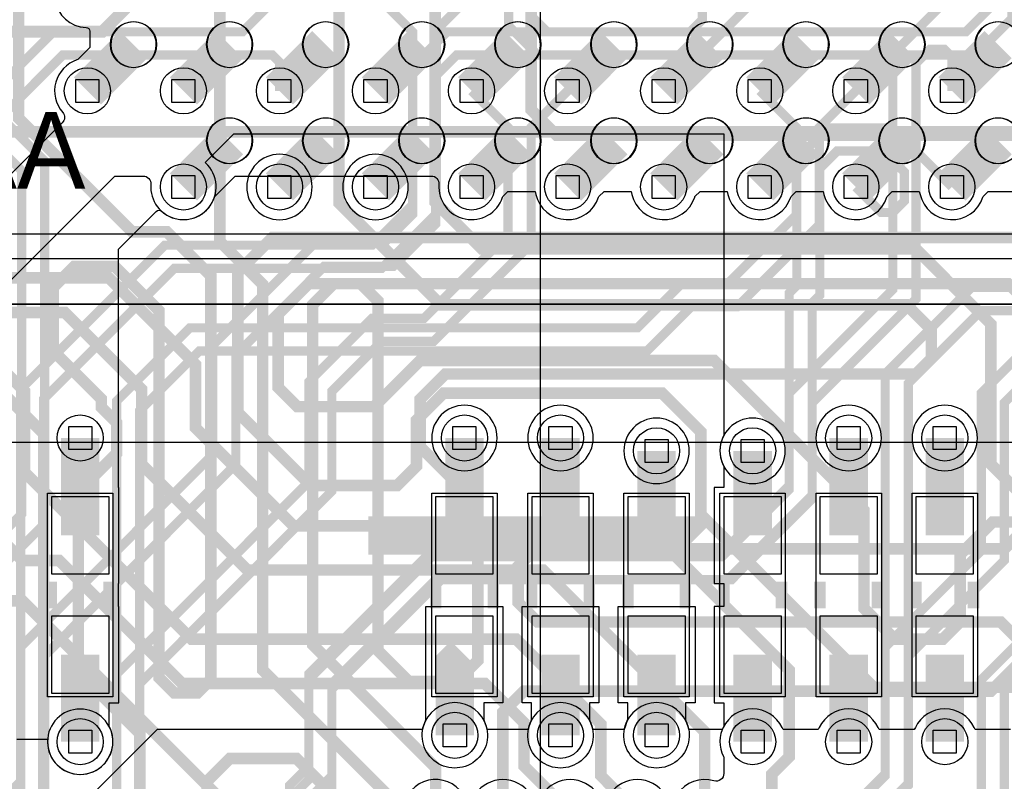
# Model space of a CAD drawing. Extents: x -9303 to 12731, y -3355 to 4522.
# Tile 30 of 51: x 2268 to 2781, y 1678 to 2074. Entities that reach past the tile are written whole.
import ezdxf

# ---------------------------------------------------------------- set-up
doc = ezdxf.new("R2010")
doc.units = 0
for name, color, linetype in [('BG_DIMENSION', 2, 'CONTINUOUS'), ('BG_DXFIN', 231, 'CONTINUOUS'), ('CR_ALL', 2, 'CONTINUOUS'), ('ET_BOTTOM', 1, 'CONTINUOUS'), ('ET_LY3', 103, 'CONTINUOUS'), ('ET_LY5', 7, 'CONTINUOUS'), ('ET_LY6', 7, 'CONTINUOUS'), ('ET_LY8', 213, 'CONTINUOUS'), ('ET_TOP', 5, 'CONTINUOUS'), ('MA_NCLEGEND-1-10', 231, 'CONTINUOUS'), ('PG_ASSEMBLY_BOTTOM', 12, 'CONTINUOUS'), ('PG_PLACE_BOUND_BOTTOM', 254, 'CONTINUOUS'), ('PG_PLACE_BOUND_TOP', 200, 'CONTINUOUS'), ('PG_SILKSCREEN_BOTTOM', 212, 'CONTINUOUS'), ('PG_SILKSCREEN_TOP', 110, 'CONTINUOUS'), ('PIN_BOTTOM', 7, 'CONTINUOUS'), ('PIN_PASTEMASK_BOTTOM', 1, 'CONTINUOUS'), ('PIN_PASTEMASK_TOP', 5, 'CONTINUOUS'), ('PIN_SOLDERMASK_BOTTOM', 1, 'CONTINUOUS'), ('PIN_SOLDERMASK_TOP', 5, 'CONTINUOUS'), ('PIN_TOP', 5, 'CONTINUOUS'), ('PKO_BOTTOM', 12, 'CONTINUOUS'), ('VC_BOTTOM', 254, 'CONTINUOUS'), ('VC_FILMMASKBOTTOM', 1, 'CONTINUOUS'), ('VC_LY2GND', 1, 'CONTINUOUS'), ('VC_LY3', 254, 'CONTINUOUS'), ('VC_LY4GND', 254, 'CONTINUOUS'), ('VC_LY5', 7, 'CONTINUOUS'), ('VC_LY6', 7, 'CONTINUOUS'), ('VC_LY7PWR', 254, 'CONTINUOUS'), ('VC_LY8', 254, 'CONTINUOUS'), ('VC_LY9GND', 254, 'CONTINUOUS'), ('VC_SOLDERMASK_BOTTOM', 1, 'CONTINUOUS'), ('VC_SOLDERMASK_TOP', 5, 'CONTINUOUS'), ('VC_TOP', 5, 'CONTINUOUS')]:
    doc.layers.add(name, color=color, linetype=linetype)

# ---------------------------------------------------------------- blocks, each defined once
blk = doc.blocks.new('FIGURE_SQUARE')
blk.add_lwpolyline([(-0.5, -0.5), (-0.5, 0.5), (0.5, 0.5), (0.5, -0.5)], close=True)

msp = doc.modelspace()

# ---------------------------------------------------------------- linework, layer by layer
at = {"layer": 'BG_DIMENSION'}
msp.add_lwpolyline([(2250, 3175), (2250, 1950), (3650, 1950), (3650, 3175)], close=True, dxfattribs=at)
msp.add_lwpolyline([(2539.37, 2262.99), (2539.37, -338.82)], dxfattribs=at)
at = {"layer": 'BG_DXFIN'}
for points in [[(2339.57, 2061.35, 1.000209), (2315.94, 2061.35, 0.999791), (2339.57, 2061.35)], [(2389.57, 2061.35, 1.000209), (2365.94, 2061.35, 0.999791), (2389.57, 2061.35)], [(2439.57, 2061.35, 1.000209), (2415.94, 2061.35, 0.999791), (2439.57, 2061.35)], [(2489.57, 2061.35, 1.000209), (2465.94, 2061.35, 0.999791), (2489.57, 2061.35)], [(2539.57, 2061.35, 1.000209), (2515.94, 2061.35, 0.999791), (2539.57, 2061.35)], [(2589.57, 2061.35, 1.000209), (2565.94, 2061.35, 0.999791), (2589.57, 2061.35)], [(2639.57, 2061.35, 1.000209), (2615.94, 2061.35, 0.999791), (2639.57, 2061.35)], [(2689.57, 2061.35, 1.000209), (2665.94, 2061.35, 0.999791), (2689.57, 2061.35)], [(2739.57, 2061.35, 1.000209), (2715.94, 2061.35, 0.999791), (2739.57, 2061.35)], [(2789.57, 2061.35, 1.000209), (2765.94, 2061.35, 0.999791), (2789.57, 2061.35)], [(2389.57, 2011.35, 1.000209), (2365.94, 2011.35, 0.999791), (2389.57, 2011.35)], [(2439.57, 2011.35, 1.000209), (2415.94, 2011.35, 0.999791), (2439.57, 2011.35)], [(2489.57, 2011.35, 1.000209), (2465.94, 2011.35, 0.999791), (2489.57, 2011.35)], [(2539.57, 2011.35, 1.000209), (2515.94, 2011.35, 0.999791), (2539.57, 2011.35)], [(2589.57, 2011.35, 1.000209), (2565.94, 2011.35, 0.999791), (2589.57, 2011.35)], [(2639.57, 2011.35, 1.000209), (2615.94, 2011.35, 0.999791), (2639.57, 2011.35)], [(2689.57, 2011.35, 1.000209), (2665.94, 2011.35, 0.999791), (2689.57, 2011.35)], [(2739.57, 2011.35, 1.000209), (2715.94, 2011.35, 0.999791), (2739.57, 2011.35)], [(2789.57, 2011.35, 1.000209), (2765.94, 2011.35, 0.999791), (2789.57, 2011.35)]]:
    msp.add_lwpolyline(points, format="xyb", dxfattribs=at)
at = {"layer": 'CR_ALL'}
msp.add_lwpolyline([(2262, 3164), (2262, 1963), (3641, 1963), (3641, 3164), (3128, 3164), (3068, 3224), (2363, 3224), (2303, 3164)], close=True, dxfattribs=at)
at = {"layer": 'ET_BOTTOM'}
for points, const_width in [([(2000, 2225), (2156.83, 2068.17), (2311.63, 2068.17), (2322.84, 2079.38), (2322.84, 2083.48), (2345.79, 2106.43), (2784.58, 2106.43), (2803.71, 2087.3)], 6.25), ([(2300, 1806), (2300, 1856.69)], 20), ([(2500, 1806), (2500, 1856.69)], 20), ([(2550, 1806), (2550, 1856.69)], 20), ([(2700, 1806), (2700, 1856.69)], 20), ([(2750, 1806), (2750, 1856.69)], 20), ([(2600, 1806), (2600, 1850)], 20), ([(2650, 1806), (2650, 1850)], 20), ([(2500, 1806), (2450, 1806)], 20), ([(2500, 1806), (2550, 1806)], 20), ([(2550, 1806), (2600, 1806)], 20), ([(2620, 1804), (2618, 1806), (2600, 1806)], 20), ([(2300, 1744), (2300, 1698.68)], 20), ([(2500, 1744), (2495, 1739), (2495, 1702)], 20), ([(2550, 1744), (2550, 1702)], 20), ([(2600, 1744), (2600, 1702)], 20), ([(2650, 1744), (2650, 1698.68)], 20), ([(2700, 1744), (2700, 1698.68)], 20), ([(2750, 1744), (2750, 1698.68)], 20)]:
    msp.add_lwpolyline(points, dxfattribs=dict(at, const_width=const_width))
for points in [[(2267.08, 1700), (2282.92, 1700), (2282.99, 1698.07, 1.25718), (2315.02, 1706.69), (2315.02, 1718.98), (2320.02, 1718.98), (2320.02, 1769.02), (2320, 1769.02), (2320, 1780.98), (2320.02, 1780.98), (2320.02, 1831.02), (2320, 1831.02), (2320, 1955), (2339.57, 1974.57, -0.400135), (2342.33, 1974.65, 0.948545), (2366.36, 1998.68), (2365.09, 2000.09), (2380, 2015), (2635, 2015), (2635, 1858.04, 0.243514), (2634.77, 1842.39), (2634.98, 1841.97), (2634.98, 1831.02), (2629.98, 1831.02), (2629.98, 1780.98), (2635, 1780.98), (2635, 1769.02), (2629.98, 1769.02), (2629.98, 1718.98), (2634.98, 1718.98), (2634.98, 1706.69, 0.243359), (2634.79, 1691.05), (2635, 1690.62), (2635, 1682.15, -0.502065), (2629.86, 1678.31, 0.329505), (2610.83, 1671.43, -0.536019)], [(2499.17, 1671.43, 1.277614), (2476.86, 1647.06)], [(2534.17, 1671.43, 0.535708), (2505.83, 1671.43, -0.536019)], [(2569.17, 1671.43, 0.535708), (2540.83, 1671.43, -0.536019)], [(2604.17, 1671.43, 0.535708), (2575.83, 1671.43, -0.536019)]]:
    msp.add_lwpolyline(points, format="xyb", dxfattribs=at)
for points in [[(2420.73, 1987.3, 1), (2386.69, 1987.3, 1)], [(2470.73, 1987.3, 1), (2436.69, 1987.3, 1)], [(2510.02, 1718.98), (2510.02, 1710.03), (2510.23, 1709.61, -1.641541), (2479.98, 1710.01), (2479.98, 1769.02), (2520.02, 1769.02), (2520.02, 1718.98)], [(2565.02, 1718.98), (2565.02, 1710.03), (2565.23, 1709.61, -1.617559), (2534.77, 1709.61), (2534.98, 1710.03), (2534.98, 1718.98), (2529.98, 1718.98), (2529.98, 1769.02), (2570.02, 1769.02), (2570.02, 1718.98)], [(2615.02, 1718.98), (2615.02, 1710.03), (2615.23, 1709.61, -1.617559), (2584.77, 1709.61), (2584.98, 1710.03), (2584.98, 1718.98), (2579.98, 1718.98), (2579.98, 1769.02), (2620.02, 1769.02), (2620.02, 1718.98)]]:
    msp.add_lwpolyline(points, format="xyb", close=True, dxfattribs=at)
at = {"layer": 'ET_LY3', "const_width": 4.8}
for points in [[(2753.71, 2187.3), (2773, 2168.01), (2773, 2080), (2761, 2068), (2491, 2068), (2473, 2050), (2473, 1973), (2458, 1958), (2422, 1958), (2369, 1905), (2369, 1848), (2269, 1748), (2269, 1678), (2208, 1617)], [(2803.71, 2187.3), (2785, 2168.59), (2785, 2075.02), (2765.98, 2056), (2495.98, 2056), (2485, 2045.02), (2485, 1968.02), (2462.98, 1946), (2426.98, 1946), (2381, 1900.02), (2381, 1843.02), (2281, 1743.02), (2281, 1673.02), (2212.98, 1605)], [(3001.81, 2087.3), (2983.7, 2087.3), (2953, 2118), (2838, 2118), (2823, 2103), (2823, 1953), (2805, 1935), (2764, 1935), (2719, 1890), (2719, 1680.98), (2676.02, 1638), (2535.02, 1638), (2428, 1530.98), (2428, 1420), (2207.92, 1199.92)], [(2903.71, 2087.3), (2950.3, 2087.3), (2955, 2092), (2955, 2099.02), (2948.02, 2106), (2842.98, 2106), (2835, 2098.02), (2835, 1948.02), (2809.98, 1923), (2768.98, 1923), (2731, 1885.02), (2731, 1676), (2681, 1626), (2540, 1626), (2440, 1526), (2440, 1415.02), (2219.92, 1194.94)], [(2853.71, 2037.3), (2863, 2046.59), (2863, 2046.6), (2884.4, 2068), (2923, 2068), (2943, 2048), (2943, 1951.02), (2881, 1889.02), (2881, 1826), (2781, 1726), (2781, 1636.02), (2727.98, 1583), (2574.98, 1583), (2484, 1492.02), (2484, 1333.02)], [(2903.71, 2037.3), (2891.41, 2025), (2883, 2025), (2875, 2033), (2875, 2041.62), (2889.38, 2056), (2918.02, 2056), (2931, 2043.02), (2931, 1956), (2869, 1894), (2869, 1830.98), (2769, 1730.98), (2769, 1641), (2723, 1595), (2570, 1595), (2472, 1497), (2472, 1338)], [(2503.71, 2037.3), (2522.71, 2018.3), (2522.71, 1962.69), (2479.02, 1919), (2452.02, 1919), (2419, 1885.98), (2419, 1833.98), (2319, 1733.98), (2319, 1555), (2251, 1487)], [(2553.71, 2037.3), (2534.71, 2018.3), (2534.71, 1957.71), (2484, 1907), (2457, 1907), (2431, 1881), (2431, 1829), (2331, 1729), (2331, 1550.02), (2263, 1482.02)], [(2260, 2022.35), (2281.47, 2000.88), (2281.47, 1812.17), (2192.52, 1723.22)], [(2248, 2017.37), (2269.47, 1995.9), (2269.47, 1817.15), (2187.54, 1735.22)], [(2753.71, 1987.3), (2723.01, 2018), (2689, 2018), (2673, 2002), (2673, 1935.98), (2669, 1931.98), (2669, 1831.98), (2632.02, 1795), (2480, 1795), (2419, 1734), (2419, 1685.98), (2409, 1675.98), (2409, 1592.98), (2361, 1544.98), (2361, 1409.98), (2197.63, 1246.61)], [(2703.71, 1987.3), (2717.01, 1974), (2722.99, 1974), (2729, 1980.01), (2729, 1995.03), (2718.03, 2006), (2693.98, 2006), (2685, 1997.02), (2685, 1931), (2681, 1927), (2681, 1827), (2637, 1783), (2484.98, 1783), (2431, 1729.02), (2431, 1681), (2421, 1671), (2421, 1588), (2373, 1540), (2373, 1405), (2202.61, 1234.61)]]:
    msp.add_lwpolyline(points, dxfattribs=at)
at = {"layer": 'ET_LY5', "const_width": 6}
for points in [[(2403.71, 2287.3), (2372.71, 2256.3), (2286, 2256.3), (2267, 2275.3), (2267, 2486), (2228, 2525), (2088, 2525), (2041, 2478), (2041, 2016), (2050, 2007), (2050, 1998.37), (2169, 1879.37), (2169, 1840), (2237, 1772), (2270, 1772), (2385, 1657)], [(2555, 1662), (2531, 1686), (2531, 1708.56), (2510.56, 1729), (2353, 1729), (2289, 1793), (2270, 1793), (2229, 1834), (2229, 1842), (2219, 1852), (2219, 1864.57), (2207.88, 1875.69), (2195.31, 1875.69), (2066, 2005), (2066, 2449), (2100, 2483)], [(2403.71, 2237.3), (2403.71, 2217.71), (2383, 2197), (2383, 2182), (2363, 2162), (2271, 2162), (2210, 2223), (2210, 2441), (2187, 2464), (2107, 2464), (2083, 2440), (2083, 2026), (2211, 1898), (2254, 1898), (2271, 1881), (2271, 1839), (2358, 1752), (2526.88, 1752), (2571, 1707.88), (2571, 1681), (2590, 1662)], [(2625, 1662), (2625, 1703.88), (2540.88, 1788), (2387, 1788), (2332, 1843), (2332, 1882), (2292, 1922), (2245, 1922), (2111, 2056), (2111, 2303), (2127, 2319), (2174, 2319), (2188, 2305), (2188, 2164), (2241, 2111), (2415, 2111), (2431, 2127), (2431, 2244), (2450, 2263), (2462, 2263), (2473, 2274), (2473, 2418.01), (2453.71, 2437.3)], [(2880, 1950), (2814, 2016), (2249, 2016), (2231, 1998), (2231, 1960), (2251, 1940), (2315, 1940), (2360, 1895), (2360, 1862), (2411, 1811), (2594, 1811), (2669, 1736), (2669, 1690.8), (2660, 1681.8), (2660, 1662)], [(2826, 1961), (2400, 1961), (2382, 1943), (2382, 1870), (2420, 1832), (2465, 1832), (2475, 1842), (2475, 1866), (2489, 1880), (2603, 1880), (2623, 1860), (2623, 1817), (2713, 1727), (2827, 1727)], [(3000, 1940), (2959, 1899), (2821, 1899), (2783, 1937), (2419, 1937), (2403, 1921), (2403, 1883), (2413, 1873), (2453, 1873), (2477, 1897), (2630, 1897), (2708, 1819), (2708, 1768), (2724, 1752), (2749, 1752), (2758, 1761), (2758, 1796), (2775, 1813), (2857, 1813), (2931, 1739), (2931, 1690.63), (2940, 1681.63), (2940, 1662)]]:
    msp.add_lwpolyline(points, dxfattribs=at)
at = {"layer": 'ET_LY6', "const_width": 6}
for points in [[(2353.71, 2387.3), (2327.41, 2361), (2290, 2361), (2249, 2320), (2249, 1891), (2281, 1859), (2281, 1654), (2316, 1619), (2343, 1619), (2375, 1587), (2724, 1587), (2744, 1567), (3057, 1567), (3081, 1591), (3081, 1613), (3035, 1659), (3032, 1659)], [(2268, 2287), (2268, 2023), (2327, 1964), (2345, 1964), (2368, 1941), (2368, 1731), (2361, 1724), (2349, 1724), (2341, 1732), (2341, 1923), (2318, 1946), (2297, 1946), (2286, 1935), (2286, 1902), (2311, 1877), (2311, 1872.57), (2319, 1864.57), (2319, 1848.81), (2299, 1828.81), (2299, 1735), (2331, 1703), (2331, 1654)], [(2870, 1662), (2852.32, 1679.68), (2842.12, 1679.68), (2831, 1690.8), (2831, 1993), (2809.7, 2014.3), (2547.83, 2014.3), (2534.71, 2027.42), (2534.71, 2206.3), (2453.71, 2287.3)], [(2353.71, 2237.3), (2372.71, 2218.3), (2372.71, 1958.92), (2374.63, 1957), (2374.64, 1957), (2395, 1936.64), (2395, 1736), (2466, 1665), (2466, 1654.12), (2484.12, 1636), (2982.12, 1636), (3024.12, 1678), (3024.12, 1740.12), (3082, 1798), (3216, 1798), (3235, 1779), (3235, 1764), (3214, 1743), (3110, 1743), (3073, 1706), (3073, 1659)], [(2485, 1662), (2485, 1685.12), (2421, 1749.12), (2421, 1926), (2432, 1937), (2446, 1937), (2455, 1928), (2455, 1746), (2471, 1730), (2496, 1730), (2507, 1741), (2507, 1822), (2477, 1852), (2477, 1877), (2490, 1890), (2735, 1890), (2743, 1898), (2743, 1913), (2730, 1926), (2487.71, 1926), (2434.71, 1979), (2434.71, 2183.18)], [(2484.71, 2183.18), (2484.71, 1979.42), (2509.13, 1955), (2734.99, 1955), (2774, 1915.99), (2774, 1843), (2793, 1824), (2793, 1811), (2781, 1799), (2537, 1799), (2528, 1790), (2528, 1771), (2538, 1761), (2779, 1761), (2787.93, 1752.07), (2787.93, 1738.93), (2774, 1725), (2531, 1725), (2520, 1714), (2520, 1662)], [(2366, 1647), (2366, 1678), (2378, 1690), (2412.5, 1690), (2445, 1657.5)]]:
    msp.add_lwpolyline(points, dxfattribs=at)
at = {"layer": 'ET_LY8', "const_width": 4.8}
for points in [[(2603.71, 2087.3), (2618.7, 2087.3), (2623.82, 2082.18), (2623.82, 2074.39), (2617.43, 2068), (2543, 2068), (2535, 2076), (2535, 2100), (2517, 2118), (2273.02, 2118), (2189.02, 2034)], [(2653.71, 2087.3), (2622.41, 2056), (2538.02, 2056), (2523, 2071.02), (2523, 2095.02), (2512.02, 2106), (2278, 2106), (2194, 2022)], [(2403.71, 2087.3), (2384.41, 2068), (2286.02, 2068), (2188.02, 1970)], [(2753.71, 2087.3), (2723, 2056.59), (2723, 1933.98), (2669, 1879.98), (2669, 1829.98), (2634.02, 1795), (2483.02, 1795), (2419, 1730.98), (2419, 1678.98), (2405, 1664.98), (2405, 1536.7), (2369, 1500.7), (2369, 815), (2288, 734), (2288, 269.98), (2220.02, 202)], [(2453.71, 2087.3), (2473, 2068.01), (2473, 1978), (2452, 1957), (2344.02, 1957), (2269, 1881.98), (2269, 1604.02), (2274, 1599.02), (2274, 1506.98), (2245, 1477.98)], [(2503.71, 2087.3), (2485, 2068.59), (2485, 1973.02), (2456.98, 1945), (2349, 1945), (2281, 1877), (2281, 1609), (2286, 1604), (2286, 1502), (2257, 1473)], [(3101.81, 2037.3), (3071.11, 2068), (2977.02, 2068), (2952, 2042.98), (2952, 1987.98), (2869.02, 1905), (2794.02, 1905), (2769, 1879.98), (2769, 1797.98), (2719, 1747.98), (2719, 1681.98), (2659.02, 1622), (2585.02, 1622), (2466, 1502.98), (2466, 656), (2334, 524), (2334, 130.02), (2358.71, 105.31)], [(2753.71, 2037.3), (2753.71, 2054.99), (2749.7, 2059), (2742.39, 2059), (2735, 2051.61), (2735, 1929), (2681, 1875), (2681, 1825), (2639, 1783), (2488, 1783), (2431, 1726), (2431, 1674), (2417, 1660), (2417, 1531.72), (2381, 1495.72), (2381, 810.02), (2300, 729.02), (2300, 265), (2225, 190)], [(2403.71, 2037.3), (2403.71, 2052.3), (2400.01, 2056), (2291, 2056), (2193, 1958)], [(3051.81, 2037.3), (3064.11, 2025), (3070.99, 2025), (3076.49, 2030.5), (3076.49, 2045.64), (3066.13, 2056), (2982, 2056), (2964, 2038), (2964, 1983), (2874, 1893), (2799, 1893), (2781, 1875), (2781, 1793), (2731, 1743), (2731, 1677), (2664, 1610), (2590, 1610), (2478, 1498), (2478, 651.02), (2346, 519.02), (2346, 135), (2370.71, 110.29), (2370.71, 84.95)], [(2653.71, 2037.3), (2672.71, 2018.3), (2672.71, 1972.69), (2637.02, 1937), (2613.02, 1937), (2590.02, 1914), (2357.02, 1914), (2319, 1875.98), (2319, 861.98), (2240, 782.98)], [(2703.71, 2037.3), (2684.71, 2018.3), (2684.71, 1967.71), (2642, 1925), (2618, 1925), (2595, 1902), (2362, 1902), (2331, 1871), (2331, 857), (2252, 778)]]:
    msp.add_lwpolyline(points, dxfattribs=at)
at = {"layer": 'ET_TOP'}
for points in [[(2298.32, 2103.44, 0.834408), (2303.07, 2070.29, -0.404409), (2305, 2068.29), (2305, 2059.82), (2298.77, 2053.59), (2298.32, 2053.44, 0.534768), (2290.87, 2026.13, -0.393628), (2290.68, 2020.68), (2170, 1900)], [(2185, 1860), (2318, 1993), (2332.76, 1993, -0.437917), (2336.75, 1988.68, 0.885608), (2369.85, 1981.91), (2370, 1982.36), (2380.64, 1993), (2482.76, 1993, -0.437917), (2486.75, 1988.68, 0.885608), (2519.85, 1981.91), (2520, 1982.36), (2522.64, 1985), (2536.77, 1985), (2537.13, 1983.45, 0.756635), (2569.85, 1981.91), (2570, 1982.36), (2572.64, 1985), (2586.77, 1985), (2587.13, 1983.45, 0.756635), (2619.85, 1981.91), (2620, 1982.36), (2622.64, 1985), (2636.77, 1985), (2637.13, 1983.45, 0.756635), (2669.85, 1981.91), (2670, 1982.36), (2672.64, 1985), (2686.77, 1985), (2687.13, 1983.45, 0.756635), (2719.85, 1981.91), (2720, 1982.36), (2722.64, 1985), (2736.77, 1985), (2737.13, 1983.45, 0.756635), (2769.85, 1981.91), (2770, 1982.36), (2772.64, 1985), (2786.77, 1985)], [(2784.15, 1705), (2765.85, 1705), (2765.31, 1706.13, 0.6255), (2734.69, 1706.13), (2734.15, 1705), (2715.85, 1705), (2715.31, 1706.13, 0.6255), (2684.69, 1706.13), (2684.15, 1705), (2665.85, 1705), (2665.31, 1706.13, 0.6255), (2634.69, 1706.13), (2634.15, 1705), (2616.82, 1705), (2616.42, 1706.47, 0.764163), (2583.58, 1706.47), (2583.18, 1705), (2566.82, 1705), (2566.42, 1706.47, 0.764163), (2533.58, 1706.47), (2533.18, 1705), (2511.82, 1705), (2511.42, 1706.47, 0.764163), (2478.58, 1706.47), (2478.18, 1705), (2340, 1705), (2207.03, 1572.03, 1)]]:
    msp.add_lwpolyline(points, format="xyb", dxfattribs=at)
at = {"layer": 'ET_TOP', "const_width": 20}
for points in [[(2327.76, 2061.35), (2303.71, 2037.3)], [(2377.76, 2061.35), (2353.71, 2037.3)], [(2427.76, 2061.35), (2403.71, 2037.3)], [(2477.76, 2061.35), (2453.71, 2037.3)], [(2527.76, 2061.35), (2503.71, 2037.3)], [(2577.76, 2061.35), (2553.71, 2037.3)], [(2627.76, 2061.35), (2603.71, 2037.3)], [(2677.76, 2061.35), (2653.71, 2037.3)], [(2727.76, 2061.35), (2703.71, 2037.3)], [(2777.76, 2061.35), (2753.71, 2037.3)], [(2377.76, 2011.35), (2353.71, 1987.3)], [(2427.76, 2011.35), (2403.71, 1987.3)], [(2477.76, 2011.35), (2453.71, 1987.3)], [(2527.76, 2011.35), (2503.71, 1987.3)], [(2577.76, 2011.35), (2553.71, 1987.3)], [(2627.76, 2011.35), (2603.71, 1987.3)], [(2677.76, 2011.35), (2653.71, 1987.3)], [(2727.76, 2011.35), (2703.71, 1987.3)], [(2777.76, 2011.35), (2753.71, 1987.3)]]:
    msp.add_lwpolyline(points, dxfattribs=at)
at = {"layer": 'ET_TOP'}
for points in [[(2517.02, 1856.69, 1), (2482.98, 1856.69, 1)], [(2567.02, 1856.69, 1), (2532.98, 1856.69, 1)], [(2717.02, 1856.69, 1), (2682.98, 1856.69, 1)], [(2767.02, 1856.69, 1), (2732.98, 1856.69, 1)], [(2617.02, 1850, 1), (2582.98, 1850, 1)], [(2667.02, 1850, 1), (2632.98, 1850, 1)], [(2317.02, 1698.68, 1), (2282.98, 1698.68, 1)]]:
    msp.add_lwpolyline(points, format="xyb", close=True, dxfattribs=at)
at = {"layer": 'PG_ASSEMBLY_BOTTOM', "const_width": 6}
for points in [[(2285, 1782), (2285, 1768)], [(2315, 1782), (2315, 1768)], [(2485, 1782), (2485, 1768)], [(2515, 1782), (2515, 1768)], [(2535, 1782), (2535, 1768)], [(2565, 1782), (2565, 1768)], [(2585, 1782), (2585, 1768)], [(2615, 1782), (2615, 1768)], [(2635, 1782), (2635, 1768)], [(2665, 1782), (2665, 1768)], [(2685, 1782), (2685, 1768)], [(2715, 1782), (2715, 1768)], [(2735, 1782), (2735, 1768)], [(2765, 1782), (2765, 1768)]]:
    msp.add_lwpolyline(points, dxfattribs=at)
at = {"layer": 'PG_PLACE_BOUND_BOTTOM'}
for points in [[(2317, 1828), (2317, 1722), (2283, 1722), (2283, 1828)], [(2517, 1828), (2517, 1722), (2483, 1722), (2483, 1828)], [(2567, 1828), (2567, 1722), (2533, 1722), (2533, 1828)], [(2617, 1828), (2617, 1722), (2583, 1722), (2583, 1828)], [(2667, 1828), (2667, 1722), (2633, 1722), (2633, 1828)], [(2717, 1828), (2717, 1722), (2683, 1722), (2683, 1828)], [(2767, 1828), (2767, 1722), (2733, 1722), (2733, 1828)]]:
    msp.add_lwpolyline(points, close=True, dxfattribs=at)
at = {"layer": 'PG_PLACE_BOUND_TOP'}
msp.add_lwpolyline([(2362.76, 3196.35), (3642.76, 3196.35), (3642.76, 1926.35), (2262.76, 1926.35), (2262.76, 3096.35)], close=True, dxfattribs=at)
at = {"layer": 'PG_SILKSCREEN_BOTTOM', "const_width": 6}
for points in [[(2285, 1782), (2285, 1768)], [(2315, 1782), (2315, 1768)], [(2485, 1782), (2485, 1768)], [(2515, 1782), (2515, 1768)], [(2535, 1782), (2535, 1768)], [(2565, 1782), (2565, 1768)], [(2585, 1782), (2585, 1768)], [(2615, 1782), (2615, 1768)], [(2635, 1782), (2635, 1768)], [(2665, 1782), (2665, 1768)], [(2685, 1782), (2685, 1768)], [(2715, 1782), (2715, 1768)], [(2735, 1782), (2735, 1768)], [(2765, 1782), (2765, 1768)]]:
    msp.add_lwpolyline(points, dxfattribs=at)
at = {"layer": 'PG_SILKSCREEN_TOP'}
msp.add_lwpolyline([(2302.76, 3136.35), (2262.76, 3096.35), (2262.76, 1926.35), (3642.76, 1926.35), (3642.76, 3196.35), (2362.76, 3196.35), (2302.76, 3136.35)], dxfattribs=at)
at = {"layer": 'PIN_BOTTOM'}
for points in [[(2315, 1786), (2315, 1826), (2285, 1826), (2285, 1786)], [(2515, 1786), (2515, 1826), (2485, 1826), (2485, 1786)], [(2565, 1786), (2565, 1826), (2535, 1826), (2535, 1786)], [(2615, 1786), (2615, 1826), (2585, 1826), (2585, 1786)], [(2665, 1786), (2665, 1826), (2635, 1826), (2635, 1786)], [(2715, 1786), (2715, 1826), (2685, 1826), (2685, 1786)], [(2765, 1786), (2765, 1826), (2735, 1826), (2735, 1786)], [(2315, 1724), (2315, 1764), (2285, 1764), (2285, 1724)], [(2515, 1724), (2515, 1764), (2485, 1764), (2485, 1724)], [(2565, 1724), (2565, 1764), (2535, 1764), (2535, 1724)], [(2615, 1724), (2615, 1764), (2585, 1764), (2585, 1724)], [(2665, 1724), (2665, 1764), (2635, 1764), (2635, 1724)], [(2715, 1724), (2715, 1764), (2685, 1764), (2685, 1724)], [(2765, 1724), (2765, 1764), (2735, 1764), (2735, 1724)]]:
    msp.add_lwpolyline(points, close=True, dxfattribs=at)
at = {"layer": 'PIN_PASTEMASK_BOTTOM'}
for points in [[(2315, 1786), (2315, 1826), (2285, 1826), (2285, 1786)], [(2515, 1786), (2515, 1826), (2485, 1826), (2485, 1786)], [(2565, 1786), (2565, 1826), (2535, 1826), (2535, 1786)], [(2615, 1786), (2615, 1826), (2585, 1826), (2585, 1786)], [(2665, 1786), (2665, 1826), (2635, 1826), (2635, 1786)], [(2715, 1786), (2715, 1826), (2685, 1826), (2685, 1786)], [(2765, 1786), (2765, 1826), (2735, 1826), (2735, 1786)], [(2315, 1724), (2315, 1764), (2285, 1764), (2285, 1724)], [(2515, 1724), (2515, 1764), (2485, 1764), (2485, 1724)], [(2565, 1724), (2565, 1764), (2535, 1764), (2535, 1724)], [(2615, 1724), (2615, 1764), (2585, 1764), (2585, 1724)], [(2665, 1724), (2665, 1764), (2635, 1764), (2635, 1724)], [(2715, 1724), (2715, 1764), (2685, 1764), (2685, 1724)], [(2765, 1724), (2765, 1764), (2735, 1764), (2735, 1724)]]:
    msp.add_lwpolyline(points, close=True, dxfattribs=at)
at = {"layer": 'PIN_PASTEMASK_TOP'}
for centre in [(2327.76, 2061.35), (2377.76, 2061.35), (2427.76, 2061.35), (2477.76, 2061.35), (2527.76, 2061.35), (2577.76, 2061.35), (2627.76, 2061.35), (2677.76, 2061.35), (2727.76, 2061.35), (2777.76, 2061.35), (2377.76, 2011.35), (2427.76, 2011.35), (2477.76, 2011.35), (2527.76, 2011.35), (2577.76, 2011.35), (2627.76, 2011.35), (2677.76, 2011.35), (2727.76, 2011.35), (2777.76, 2011.35)]:
    msp.add_circle(centre, 12, dxfattribs=at)
at = {"layer": 'PIN_SOLDERMASK_BOTTOM'}
for points in [[(2315, 1786), (2315, 1826), (2285, 1826), (2285, 1786)], [(2515, 1786), (2515, 1826), (2485, 1826), (2485, 1786)], [(2565, 1786), (2565, 1826), (2535, 1826), (2535, 1786)], [(2615, 1786), (2615, 1826), (2585, 1826), (2585, 1786)], [(2665, 1786), (2665, 1826), (2635, 1826), (2635, 1786)], [(2715, 1786), (2715, 1826), (2685, 1826), (2685, 1786)], [(2765, 1786), (2765, 1826), (2735, 1826), (2735, 1786)], [(2315, 1724), (2315, 1764), (2285, 1764), (2285, 1724)], [(2515, 1724), (2515, 1764), (2485, 1764), (2485, 1724)], [(2565, 1724), (2565, 1764), (2535, 1764), (2535, 1724)], [(2615, 1724), (2615, 1764), (2585, 1764), (2585, 1724)], [(2665, 1724), (2665, 1764), (2635, 1764), (2635, 1724)], [(2715, 1724), (2715, 1764), (2685, 1764), (2685, 1724)], [(2765, 1724), (2765, 1764), (2735, 1764), (2735, 1724)]]:
    msp.add_lwpolyline(points, close=True, dxfattribs=at)
at = {"layer": 'PIN_SOLDERMASK_TOP'}
for centre in [(2327.76, 2061.35), (2377.76, 2061.35), (2427.76, 2061.35), (2477.76, 2061.35), (2527.76, 2061.35), (2577.76, 2061.35), (2627.76, 2061.35), (2677.76, 2061.35), (2727.76, 2061.35), (2777.76, 2061.35), (2377.76, 2011.35), (2427.76, 2011.35), (2477.76, 2011.35), (2527.76, 2011.35), (2577.76, 2011.35), (2627.76, 2011.35), (2677.76, 2011.35), (2727.76, 2011.35), (2777.76, 2011.35)]:
    msp.add_circle(centre, 12, dxfattribs=at)
at = {"layer": 'PIN_TOP'}
for centre in [(2327.76, 2061.35), (2377.76, 2061.35), (2427.76, 2061.35), (2477.76, 2061.35), (2527.76, 2061.35), (2577.76, 2061.35), (2627.76, 2061.35), (2677.76, 2061.35), (2727.76, 2061.35), (2777.76, 2061.35), (2377.76, 2011.35), (2427.76, 2011.35), (2477.76, 2011.35), (2527.76, 2011.35), (2577.76, 2011.35), (2627.76, 2011.35), (2677.76, 2011.35), (2727.76, 2011.35), (2777.76, 2011.35)]:
    msp.add_circle(centre, 12, dxfattribs=at)
at = {"layer": 'PKO_BOTTOM'}
msp.add_lwpolyline([(1181.1, 1854.33), (1181.1, 3271.65), (4724.41, 3271.65), (4724.41, 1854.33)], close=True, dxfattribs=at)
at = {"layer": 'VC_BOTTOM'}
for centre in [(2303.71, 2037.3), (2353.71, 2037.3), (2403.71, 2037.3), (2453.71, 2037.3), (2503.71, 2037.3), (2553.71, 2037.3), (2603.71, 2037.3), (2653.71, 2037.3), (2703.71, 2037.3), (2753.71, 2037.3), (2353.71, 1987.3), (2403.71, 1987.3), (2453.71, 1987.3), (2503.71, 1987.3), (2553.71, 1987.3), (2603.71, 1987.3), (2653.71, 1987.3), (2703.71, 1987.3), (2753.71, 1987.3), (2300, 1856.69), (2500, 1856.69), (2550, 1856.69), (2700, 1856.69), (2750, 1856.69), (2600, 1850), (2650, 1850), (2495, 1702), (2550, 1702), (2600, 1702), (2300, 1698.68), (2650, 1698.68), (2700, 1698.68), (2750, 1698.68)]:
    msp.add_circle(centre, 12, dxfattribs=at)
at = {"layer": 'VC_FILMMASKBOTTOM'}
for centre in [(2303.71, 2037.3), (2353.71, 2037.3), (2403.71, 2037.3), (2453.71, 2037.3), (2503.71, 2037.3), (2553.71, 2037.3), (2603.71, 2037.3), (2653.71, 2037.3), (2703.71, 2037.3), (2753.71, 2037.3), (2353.71, 1987.3), (2403.71, 1987.3), (2453.71, 1987.3), (2503.71, 1987.3), (2553.71, 1987.3), (2603.71, 1987.3), (2653.71, 1987.3), (2703.71, 1987.3), (2753.71, 1987.3), (2300, 1856.69), (2500, 1856.69), (2550, 1856.69), (2700, 1856.69), (2750, 1856.69), (2600, 1850), (2650, 1850), (2495, 1702), (2550, 1702), (2600, 1702), (2300, 1698.68), (2650, 1698.68), (2700, 1698.68), (2750, 1698.68)]:
    msp.add_circle(centre, 12, dxfattribs=at)
at = {"layer": 'VC_LY2GND'}
for centre in [(2303.71, 2037.3), (2353.71, 2037.3), (2403.71, 2037.3), (2453.71, 2037.3), (2503.71, 2037.3), (2553.71, 2037.3), (2603.71, 2037.3), (2653.71, 2037.3), (2703.71, 2037.3), (2753.71, 2037.3), (2353.71, 1987.3), (2403.71, 1987.3), (2453.71, 1987.3), (2503.71, 1987.3), (2553.71, 1987.3), (2603.71, 1987.3), (2653.71, 1987.3), (2703.71, 1987.3), (2753.71, 1987.3), (2300, 1856.69), (2500, 1856.69), (2550, 1856.69), (2700, 1856.69), (2750, 1856.69), (2600, 1850), (2650, 1850), (2495, 1702), (2550, 1702), (2600, 1702), (2300, 1698.68), (2650, 1698.68), (2700, 1698.68), (2750, 1698.68)]:
    msp.add_circle(centre, 12, dxfattribs=at)
at = {"layer": 'VC_LY3'}
for centre in [(2303.71, 2037.3), (2353.71, 2037.3), (2403.71, 2037.3), (2453.71, 2037.3), (2503.71, 2037.3), (2553.71, 2037.3), (2603.71, 2037.3), (2653.71, 2037.3), (2703.71, 2037.3), (2753.71, 2037.3), (2353.71, 1987.3), (2403.71, 1987.3), (2453.71, 1987.3), (2503.71, 1987.3), (2553.71, 1987.3), (2603.71, 1987.3), (2653.71, 1987.3), (2703.71, 1987.3), (2753.71, 1987.3), (2300, 1856.69), (2500, 1856.69), (2550, 1856.69), (2700, 1856.69), (2750, 1856.69), (2600, 1850), (2650, 1850), (2495, 1702), (2550, 1702), (2600, 1702), (2300, 1698.68), (2650, 1698.68), (2700, 1698.68), (2750, 1698.68)]:
    msp.add_circle(centre, 12, dxfattribs=at)
at = {"layer": 'VC_LY4GND'}
for centre in [(2303.71, 2037.3), (2353.71, 2037.3), (2403.71, 2037.3), (2453.71, 2037.3), (2503.71, 2037.3), (2553.71, 2037.3), (2603.71, 2037.3), (2653.71, 2037.3), (2703.71, 2037.3), (2753.71, 2037.3), (2353.71, 1987.3), (2403.71, 1987.3), (2453.71, 1987.3), (2503.71, 1987.3), (2553.71, 1987.3), (2603.71, 1987.3), (2653.71, 1987.3), (2703.71, 1987.3), (2753.71, 1987.3), (2300, 1856.69), (2500, 1856.69), (2550, 1856.69), (2700, 1856.69), (2750, 1856.69), (2600, 1850), (2650, 1850), (2495, 1702), (2550, 1702), (2600, 1702), (2300, 1698.68), (2650, 1698.68), (2700, 1698.68), (2750, 1698.68)]:
    msp.add_circle(centre, 12, dxfattribs=at)
at = {"layer": 'VC_LY5'}
for centre in [(2303.71, 2037.3), (2353.71, 2037.3), (2403.71, 2037.3), (2453.71, 2037.3), (2503.71, 2037.3), (2553.71, 2037.3), (2603.71, 2037.3), (2653.71, 2037.3), (2703.71, 2037.3), (2753.71, 2037.3), (2353.71, 1987.3), (2403.71, 1987.3), (2453.71, 1987.3), (2503.71, 1987.3), (2553.71, 1987.3), (2603.71, 1987.3), (2653.71, 1987.3), (2703.71, 1987.3), (2753.71, 1987.3), (2300, 1856.69), (2500, 1856.69), (2550, 1856.69), (2700, 1856.69), (2750, 1856.69), (2600, 1850), (2650, 1850), (2495, 1702), (2550, 1702), (2600, 1702), (2300, 1698.68), (2650, 1698.68), (2700, 1698.68), (2750, 1698.68)]:
    msp.add_circle(centre, 12, dxfattribs=at)
at = {"layer": 'VC_LY6'}
for centre in [(2303.71, 2037.3), (2353.71, 2037.3), (2403.71, 2037.3), (2453.71, 2037.3), (2503.71, 2037.3), (2553.71, 2037.3), (2603.71, 2037.3), (2653.71, 2037.3), (2703.71, 2037.3), (2753.71, 2037.3), (2353.71, 1987.3), (2403.71, 1987.3), (2453.71, 1987.3), (2503.71, 1987.3), (2553.71, 1987.3), (2603.71, 1987.3), (2653.71, 1987.3), (2703.71, 1987.3), (2753.71, 1987.3), (2300, 1856.69), (2500, 1856.69), (2550, 1856.69), (2700, 1856.69), (2750, 1856.69), (2600, 1850), (2650, 1850), (2495, 1702), (2550, 1702), (2600, 1702), (2300, 1698.68), (2650, 1698.68), (2700, 1698.68), (2750, 1698.68)]:
    msp.add_circle(centre, 12, dxfattribs=at)
at = {"layer": 'VC_LY7PWR'}
for centre in [(2303.71, 2037.3), (2353.71, 2037.3), (2403.71, 2037.3), (2453.71, 2037.3), (2503.71, 2037.3), (2553.71, 2037.3), (2603.71, 2037.3), (2653.71, 2037.3), (2703.71, 2037.3), (2753.71, 2037.3), (2353.71, 1987.3), (2403.71, 1987.3), (2453.71, 1987.3), (2503.71, 1987.3), (2553.71, 1987.3), (2603.71, 1987.3), (2653.71, 1987.3), (2703.71, 1987.3), (2753.71, 1987.3), (2300, 1856.69), (2500, 1856.69), (2550, 1856.69), (2700, 1856.69), (2750, 1856.69), (2600, 1850), (2650, 1850), (2495, 1702), (2550, 1702), (2600, 1702), (2300, 1698.68), (2650, 1698.68), (2700, 1698.68), (2750, 1698.68)]:
    msp.add_circle(centre, 12, dxfattribs=at)
at = {"layer": 'VC_LY8'}
for centre in [(2303.71, 2037.3), (2353.71, 2037.3), (2403.71, 2037.3), (2453.71, 2037.3), (2503.71, 2037.3), (2553.71, 2037.3), (2603.71, 2037.3), (2653.71, 2037.3), (2703.71, 2037.3), (2753.71, 2037.3), (2353.71, 1987.3), (2403.71, 1987.3), (2453.71, 1987.3), (2503.71, 1987.3), (2553.71, 1987.3), (2603.71, 1987.3), (2653.71, 1987.3), (2703.71, 1987.3), (2753.71, 1987.3), (2300, 1856.69), (2500, 1856.69), (2550, 1856.69), (2700, 1856.69), (2750, 1856.69), (2600, 1850), (2650, 1850), (2495, 1702), (2550, 1702), (2600, 1702), (2300, 1698.68), (2650, 1698.68), (2700, 1698.68), (2750, 1698.68)]:
    msp.add_circle(centre, 12, dxfattribs=at)
at = {"layer": 'VC_LY9GND'}
for centre in [(2303.71, 2037.3), (2353.71, 2037.3), (2403.71, 2037.3), (2453.71, 2037.3), (2503.71, 2037.3), (2553.71, 2037.3), (2603.71, 2037.3), (2653.71, 2037.3), (2703.71, 2037.3), (2753.71, 2037.3), (2353.71, 1987.3), (2403.71, 1987.3), (2453.71, 1987.3), (2503.71, 1987.3), (2553.71, 1987.3), (2603.71, 1987.3), (2653.71, 1987.3), (2703.71, 1987.3), (2753.71, 1987.3), (2300, 1856.69), (2500, 1856.69), (2550, 1856.69), (2700, 1856.69), (2750, 1856.69), (2600, 1850), (2650, 1850), (2495, 1702), (2550, 1702), (2600, 1702), (2300, 1698.68), (2650, 1698.68), (2700, 1698.68), (2750, 1698.68)]:
    msp.add_circle(centre, 12, dxfattribs=at)
at = {"layer": 'VC_SOLDERMASK_BOTTOM'}
for centre in [(2303.71, 2037.3), (2353.71, 2037.3), (2403.71, 2037.3), (2453.71, 2037.3), (2503.71, 2037.3), (2553.71, 2037.3), (2603.71, 2037.3), (2653.71, 2037.3), (2703.71, 2037.3), (2753.71, 2037.3), (2353.71, 1987.3), (2403.71, 1987.3), (2453.71, 1987.3), (2503.71, 1987.3), (2553.71, 1987.3), (2603.71, 1987.3), (2653.71, 1987.3), (2703.71, 1987.3), (2753.71, 1987.3), (2300, 1856.69), (2500, 1856.69), (2550, 1856.69), (2700, 1856.69), (2750, 1856.69), (2600, 1850), (2650, 1850), (2495, 1702), (2550, 1702), (2600, 1702), (2300, 1698.68), (2650, 1698.68), (2700, 1698.68), (2750, 1698.68)]:
    msp.add_circle(centre, 12, dxfattribs=at)
at = {"layer": 'VC_SOLDERMASK_TOP'}
for centre in [(2300, 1856.69), (2500, 1856.69), (2550, 1856.69), (2700, 1856.69), (2750, 1856.69), (2600, 1850), (2650, 1850), (2495, 1702), (2550, 1702), (2600, 1702), (2300, 1698.68), (2650, 1698.68), (2700, 1698.68), (2750, 1698.68)]:
    msp.add_circle(centre, 12, dxfattribs=at)
at = {"layer": 'VC_TOP'}
for centre in [(2303.71, 2037.3), (2353.71, 2037.3), (2403.71, 2037.3), (2453.71, 2037.3), (2503.71, 2037.3), (2553.71, 2037.3), (2603.71, 2037.3), (2653.71, 2037.3), (2703.71, 2037.3), (2753.71, 2037.3), (2353.71, 1987.3), (2403.71, 1987.3), (2453.71, 1987.3), (2503.71, 1987.3), (2553.71, 1987.3), (2603.71, 1987.3), (2653.71, 1987.3), (2703.71, 1987.3), (2753.71, 1987.3), (2300, 1856.69), (2500, 1856.69), (2550, 1856.69), (2700, 1856.69), (2750, 1856.69), (2600, 1850), (2650, 1850), (2495, 1702), (2550, 1702), (2600, 1702), (2300, 1698.68), (2650, 1698.68), (2700, 1698.68), (2750, 1698.68)]:
    msp.add_circle(centre, 12, dxfattribs=at)

# ---------------------------------------------------------------- block references
at = {"layer": 'MA_NCLEGEND-1-10', "xscale": 12, "yscale": 12}
for p in [(2303.71, 2037.3), (2353.71, 2037.3), (2403.71, 2037.3), (2453.71, 2037.3), (2503.71, 2037.3), (2553.71, 2037.3), (2603.71, 2037.3), (2653.71, 2037.3), (2703.71, 2037.3), (2753.71, 2037.3), (2353.71, 1987.3), (2403.71, 1987.3), (2453.71, 1987.3), (2503.71, 1987.3), (2553.71, 1987.3), (2603.71, 1987.3), (2653.71, 1987.3), (2703.71, 1987.3), (2753.71, 1987.3), (2300, 1856.69), (2500, 1856.69), (2550, 1856.69), (2700, 1856.69), (2750, 1856.69), (2600, 1850), (2650, 1850), (2495, 1702), (2550, 1702), (2600, 1702), (2300, 1698.68), (2650, 1698.68), (2700, 1698.68), (2750, 1698.68)]:
    msp.add_blockref('FIGURE_SQUARE', p, dxfattribs=at)

# ---------------------------------------------------------------- texts
at = {"layer": 'PG_SILKSCREEN_BOTTOM', "text_generation_flag": 2}
msp.add_text('AA', height=40, dxfattribs=at).set_placement((2302.76, 1986.35))

doc.saveas('drawing.dxf')
